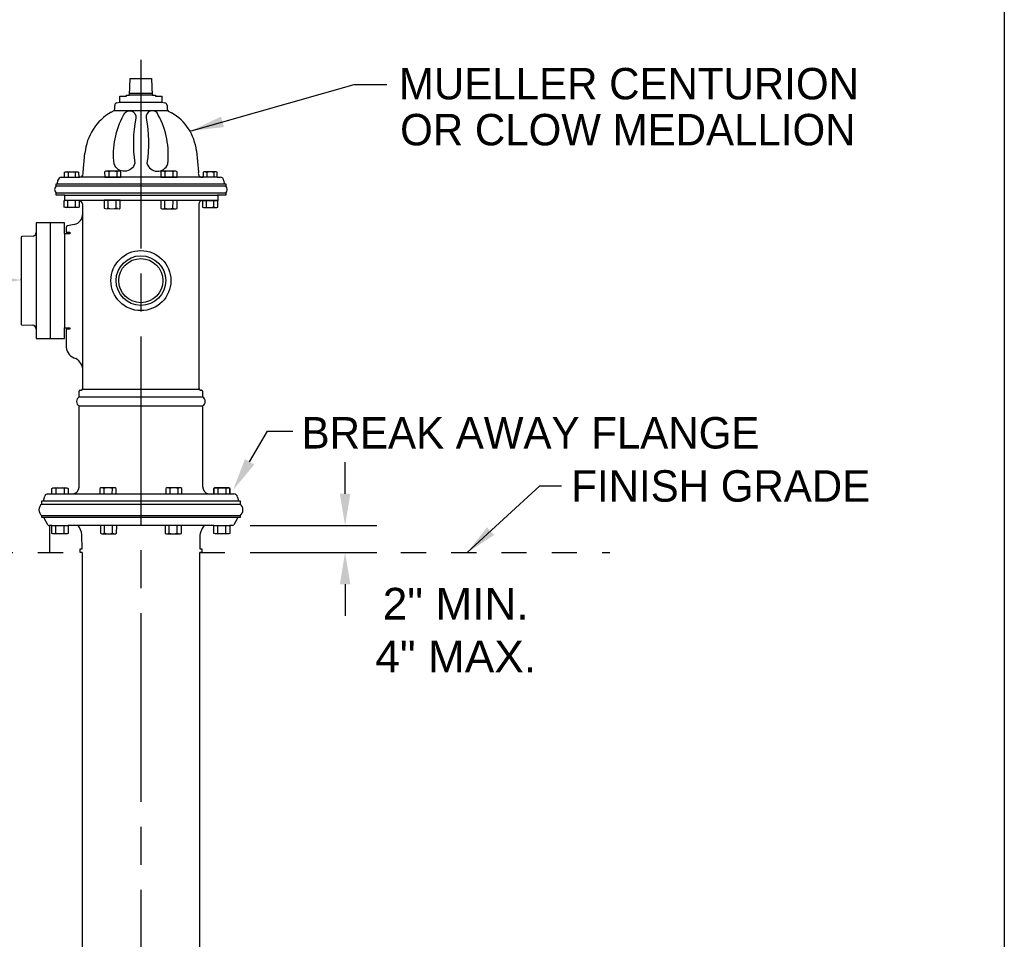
# Model space of a CAD drawing. Header units: feet. Extents: x 6 to 231, y 4 to 30.
# Tile 63 of 67: x 187.56 to 191.47, y 13.64 to 17.3. Entities that reach past the tile are written whole.
import ezdxf
from ezdxf.enums import TextEntityAlignment as Align

# ---------------------------------------------------------------- set-up
doc = ezdxf.new("R2010")
doc.units = ezdxf.units.FT
doc.header["$MEASUREMENT"] = 0
doc.linetypes.add('E', pattern=[1, 0.75, -0.05, 0.15, -0.05])
doc.linetypes.add('F', pattern=[0.15, 0.1, -0.05])
for name, color, linetype in [('BORDER_TXT', 9, 'Continuous'), ('DETAIL', 50, 'Continuous'), ('Lines', 7, 'Continuous'), ('SHEET', 7, 'Continuous'), ('text', 9, 'Continuous')]:
    doc.layers.add(name, color=color, linetype=linetype)
doc.layers.add('COLUMNS', color=6, linetype='Continuous', plot=False)
doc.styles.add('Slanted-Normal', font='font31.shx', dxfattribs={"height": 0.14})
doc.styles.get("Standard").update_dxf_attribs({"font": 'arial.ttf'})
doc.dimstyles.new('COEC', dxfattribs={"dimscale": 13.9, "dimtxt": 0.18, "dimasz": 0.18, "dimexe": 0.18, "dimexo": 0.0625, "dimgap": 0.09, "dimtad": 1, "dimzin": 0, "dimdsep": 46, "dimtxsty": 'Standard', "dimcen": 0.09, "dimclrd": 256, "dimclre": 256, "dimclrt": 256, "dimaunit": 1, "dimadec": 4, "dimazin": 0, "dimtfac": 1, "dimtofl": 0, "dimtmove": 0, "dimatfit": 3, "dimfxl": 1, "dimtolj": 1, "dimtzin": 0, "dimlwd": -1, "dimlwe": -1, "dimarcsym": 0})

msp = doc.modelspace()

# ---------------------------------------------------------------- linework, layer by layer
at = {"layer": 'BORDER_TXT', "color": 1}
for radius in [0.11926, 0.09866, 0.09866, 0.08766]:
    msp.add_circle((188.03895, 16.26042), radius, dxfattribs=at)
at = {"layer": 'COLUMNS', "color": 2}
msp.add_lwpolyline([(161.09752, 3.62445), (161.09752, 24.37445), (191.47252, 24.37445), (191.47252, 3.62445)], close=True, dxfattribs=at)
at = {"layer": 'DETAIL', "color": 160, "linetype": 'E'}
msp.add_line((188.03895, 17.1381), (188.03895, 12.06624), dxfattribs=at)
at = {"layer": 'DETAIL'}
for p, q in [((187.99417, 16.99843), (187.99599, 17.06455)), ((187.99599, 17.06455), (188.08163, 17.06455)), ((188.08163, 17.06455), (188.08344, 16.99843)), ((187.95498, 16.9697), (187.95512, 16.99439)), ((187.95512, 16.99439), (187.9812, 16.99439)), ((187.9812, 16.99439), (187.9812, 16.99843)), ((187.9812, 16.99843), (187.99417, 16.99843)), ((188.08344, 16.99843), (188.09641, 16.99843)), ((188.09641, 16.99843), (188.09641, 16.99453)), ((188.09641, 16.99453), (188.12236, 16.99439)), ((188.12236, 16.99439), (188.12236, 16.9697)), ((187.93461, 16.95213), (187.93461, 16.95673)), ((187.9434, 16.96775), (187.95498, 16.9697)), ((188.12236, 16.9697), (188.13421, 16.96775)), ((188.143, 16.95673), (188.143, 16.95213)), ((187.92109, 16.93051), (187.93224, 16.93664)), ((187.93461, 16.94208), (187.93461, 16.95213)), ((188.143, 16.95213), (188.143, 16.94208)), ((188.14779, 16.93482), (188.161, 16.9278)), ((187.80992, 16.69158), (187.81648, 16.76745)), ((188.26, 16.77694), (188.2677, 16.69158)), ((187.73526, 16.67135), (187.73558, 16.6913)), ((187.73558, 16.6913), (187.7392, 16.69339)), ((187.7392, 16.69339), (187.7876, 16.69339)), ((187.7876, 16.69339), (187.79137, 16.6913)), ((187.79137, 16.6913), (187.79142, 16.67135)), ((187.80976, 16.6846), (187.80992, 16.69158)), ((188.28652, 16.6913), (188.28647, 16.67135)), ((188.29029, 16.69339), (188.28652, 16.6913)), ((188.33869, 16.69339), (188.29029, 16.69339)), ((188.34232, 16.6913), (188.33869, 16.69339)), ((188.34264, 16.67135), (188.34232, 16.6913)), ((187.70154, 16.63746), (187.70154, 16.64513)), ((187.70154, 16.64513), (187.70782, 16.64513)), ((187.70782, 16.64513), (187.7088, 16.66005)), ((187.72189, 16.67121), (187.73526, 16.67135)), ((187.79142, 16.67135), (187.7962, 16.67147)), ((188.28107, 16.67135), (188.28681, 16.67135)), ((188.34193, 16.67135), (188.35431, 16.67135)), ((188.3691, 16.65726), (188.3698, 16.64513)), ((188.3698, 16.64513), (188.37607, 16.64513)), ((188.37607, 16.64513), (188.37607, 16.63746)), ((187.70154, 16.60049), (187.70154, 16.60761)), ((188.37607, 16.60761), (188.37607, 16.60049)), ((187.73627, 16.60049), (187.70154, 16.60049)), ((187.73334, 16.55297), (187.73334, 16.57915)), ((187.73334, 16.57915), (187.73627, 16.57915)), ((187.73627, 16.57915), (187.73627, 16.60049)), ((187.79346, 16.57915), (187.79346, 16.55293)), ((187.80769, 15.83014), (187.80797, 16.56507)), ((188.26993, 16.56507), (188.26993, 16.52685)), ((188.28443, 16.57915), (188.28443, 16.55293)), ((188.34455, 16.57915), (188.34162, 16.57915)), ((188.3417, 16.57902), (188.34441, 16.57902)), ((188.37607, 16.60049), (188.34176, 16.60049)), ((188.34444, 16.5795), (188.34441, 16.57902)), ((188.34444, 16.60001), (188.34444, 16.5795)), ((188.34455, 16.55297), (188.34455, 16.57915)), ((187.73739, 16.55056), (187.73334, 16.55297)), ((187.78942, 16.55056), (187.73739, 16.55056)), ((187.79346, 16.55293), (187.78942, 16.55056)), ((188.28443, 16.55293), (188.28848, 16.55056)), ((188.28848, 16.55056), (188.3405, 16.55056)), ((188.3405, 16.55056), (188.34455, 16.55297)), ((187.73446, 16.48975), (187.62259, 16.48975)), ((187.62259, 16.48975), (187.62259, 16.45223)), ((187.73446, 16.44693), (187.73446, 16.48975)), ((187.75636, 16.44693), (187.73446, 16.44693)), ((187.74129, 16.47134), (187.74129, 16.45306)), ((187.74129, 16.45306), (187.75636, 16.45265)), ((187.77407, 16.48347), (187.74743, 16.47873)), ((187.75636, 16.45265), (187.75636, 16.44693)), ((187.56304, 16.4327), (187.56332, 16.0932)), ((187.61088, 16.43772), (187.56652, 16.43619)), ((187.56332, 16.0932), (187.56332, 16.08595)), ((187.56513, 16.084), (187.60809, 16.08274)), ((187.6226, 16.06782), (187.6226, 16.03016)), ((187.73446, 16.03016), (187.73446, 16.07312)), ((187.73446, 16.07312), (187.75636, 16.07312)), ((187.75636, 16.0674), (187.74129, 16.0674)), ((187.74129, 16.0674), (187.74129, 16.01105)), ((187.75636, 16.07312), (187.75636, 16.0674)), ((187.6226, 16.03016), (187.73446, 16.03016)), ((187.74129, 16.01105), (187.74157, 15.99557)), ((188.26993, 15.90225), (188.26993, 15.83921)), ((187.79346, 15.79834), (187.79374, 15.82094)), ((187.79737, 15.8247), (187.80253, 15.82484)), ((188.26993, 15.83921), (188.26993, 15.83209)), ((188.27642, 15.82464), (188.2793, 15.82471)), ((188.28429, 15.82094), (188.28443, 15.79834)), ((187.7936, 15.43983), (187.79346, 15.76221)), ((188.28443, 15.76221), (188.28429, 15.44183)), ((187.68494, 15.4336), (187.68927, 15.43611)), ((187.68505, 15.41212), (187.68494, 15.4336)), ((187.68927, 15.43611), (187.74422, 15.43611)), ((187.74422, 15.43611), (187.74952, 15.4336)), ((187.74952, 15.4336), (187.74927, 15.41212)), ((188.32851, 15.4336), (188.33283, 15.43611)), ((188.32866, 15.41212), (188.32851, 15.4336)), ((188.33283, 15.43611), (188.38863, 15.43611)), ((188.38863, 15.43611), (188.39295, 15.4336)), ((188.39295, 15.4336), (188.39296, 15.41212)), ((187.65161, 15.3852), (187.65635, 15.40389)), ((187.66793, 15.41194), (187.66974, 15.41212)), ((187.66974, 15.41212), (187.68505, 15.41212)), ((187.74927, 15.41212), (187.76697, 15.41212)), ((188.30672, 15.41292), (188.31181, 15.4122)), ((188.31181, 15.4122), (188.32866, 15.41212)), ((188.39296, 15.41212), (188.40805, 15.41212)), ((188.42303, 15.39976), (188.42643, 15.3852)), ((187.64491, 15.37223), (187.64491, 15.3852)), ((187.64491, 15.3852), (187.65161, 15.3852)), ((188.42643, 15.3852), (188.43312, 15.3852)), ((188.43312, 15.3852), (188.43312, 15.37223)), ((187.64491, 15.31853), (187.64491, 15.32508)), ((187.65476, 15.31853), (187.64491, 15.31853)), ((187.65454, 15.31657), (187.65476, 15.31853)), ((187.66932, 15.28909), (187.65454, 15.31657)), ((188.42397, 15.31852), (188.40871, 15.28909)), ((188.43312, 15.31852), (188.42397, 15.31852)), ((188.43312, 15.32508), (188.43312, 15.31852)), ((187.68509, 15.28672), (187.67476, 15.28672)), ((187.68494, 15.25548), (187.68509, 15.28672)), ((187.7496, 15.28672), (187.74952, 15.25548)), ((187.7625, 15.28672), (187.7496, 15.28672)), ((187.789, 15.28672), (187.7625, 15.28672)), ((188.32859, 15.28672), (188.29061, 15.28672)), ((188.32851, 15.25548), (188.32859, 15.28672)), ((188.39296, 15.28672), (188.39295, 15.25548)), ((188.40327, 15.28672), (188.39296, 15.28672)), ((187.68927, 15.25311), (187.68494, 15.25548)), ((187.7452, 15.25311), (187.68927, 15.25311)), ((187.74952, 15.25548), (187.7452, 15.25311)), ((187.80504, 15.19397), (187.80448, 15.25018)), ((188.27286, 15.23442), (188.27286, 15.19397)), ((188.33367, 15.25339), (188.32851, 15.25548)), ((188.38863, 15.25311), (188.33367, 15.25339)), ((188.39295, 15.25548), (188.38863, 15.25311)), ((187.79723, 15.17904), (187.79723, 15.19397)), ((187.79723, 15.19397), (187.80504, 15.19397)), ((188.27286, 15.19397), (188.28067, 15.19397)), ((188.28067, 15.19397), (188.28067, 15.17904)), ((187.8049, 15.17904), (187.79723, 15.17904)), ((187.8049, 15.17904), (187.8049, 14.82219)), ((188.27286, 14.82219), (188.27286, 15.17904)), ((188.28067, 15.17904), (188.27286, 15.17904)), ((187.8049, 14.82219), (187.8049, 13.14668)), ((188.27286, 13.14668), (188.27286, 14.82219))]:
    msp.add_line(p, q, dxfattribs=at)
at = {"layer": 'DETAIL', "linetype": 'F'}
for p, q in [((185.82938, 15.17904), (187.8049, 15.17904)), ((188.27286, 15.17904), (189.90402, 15.17904))]:
    msp.add_line(p, q, dxfattribs=at)
at = {"layer": 'DETAIL', "flags": 128}
for points in [[(188.08344, 16.99843), (187.99417, 16.99843)], [(188.08328, 17.00444), (187.99434, 17.00444)], [(187.95498, 16.9697), (188.12236, 16.9697)], [(187.93224, 16.93664), (188.14537, 16.93665)], [(187.75588, 16.69339), (187.74952, 16.6913), (187.74612, 16.69339)], [(187.74952, 16.6913), (187.74951, 16.67135)], [(187.78188, 16.69339), (187.77742, 16.6913), (187.77164, 16.69339)], [(187.77742, 16.6913), (187.77741, 16.67135)], [(187.91937, 16.69562), (187.91075, 16.69311), (187.90563, 16.69562)], [(187.91075, 16.69311), (187.91082, 16.67163)], [(187.94827, 16.69562), (187.94297, 16.69311), (187.93556, 16.69562)], [(187.94297, 16.69311), (187.94265, 16.67163)], [(188.1429, 16.69562), (188.13427, 16.69311), (188.12915, 16.69562)], [(188.13427, 16.69311), (188.13434, 16.67163)], [(188.17179, 16.69562), (188.16649, 16.69311), (188.15908, 16.69562)], [(188.16649, 16.69311), (188.16617, 16.67163)], [(188.29601, 16.69339), (188.30047, 16.6913), (188.30626, 16.69339)], [(188.30047, 16.6913), (188.30048, 16.67135)], [(188.32201, 16.69339), (188.32837, 16.6913), (188.33178, 16.69339)], [(188.32837, 16.6913), (188.32838, 16.67135)], [(187.70782, 16.64513), (188.3698, 16.64513)], [(187.73526, 16.67135), (187.79142, 16.67135)], [(188.28681, 16.67135), (187.79142, 16.67135)], [(188.34264, 16.67135), (188.28647, 16.67135)], [(188.34193, 16.67135), (188.28681, 16.67135)], [(187.70154, 16.63746), (188.37607, 16.63746)], [(188.37607, 16.60761), (187.70154, 16.60761)], [(187.79346, 16.57915), (187.73334, 16.57915)], [(187.73627, 16.60049), (188.34176, 16.60049)], [(187.74841, 16.55293), (187.74851, 16.57915)], [(187.77854, 16.55293), (187.77867, 16.57915)], [(188.3417, 16.57902), (187.79346, 16.57915)], [(187.90851, 16.5487), (187.90841, 16.57994)], [(187.94073, 16.5487), (187.94085, 16.57994)], [(188.13427, 16.54782), (188.13417, 16.57906)], [(188.16649, 16.54782), (188.16661, 16.57906)], [(188.28443, 16.57915), (188.34455, 16.57915)], [(188.29936, 16.55293), (188.29923, 16.57915)], [(188.32948, 16.55293), (188.32938, 16.57915)], [(187.74434, 16.55056), (187.74841, 16.55293), (187.75606, 16.55056)], [(187.78325, 16.55056), (187.77854, 16.55293), (187.77116, 16.55056)], [(187.91541, 16.54651), (187.90851, 16.5487), (187.90411, 16.54684)], [(187.94603, 16.5466), (187.94073, 16.5487), (187.93394, 16.54632)], [(188.14117, 16.54564), (188.13427, 16.54782), (188.12987, 16.54597)], [(188.17179, 16.54573), (188.16649, 16.54782), (188.1597, 16.54545)], [(188.26993, 16.52685), (188.26993, 15.90225)], [(188.29464, 16.55056), (188.29936, 16.55293), (188.30673, 16.55056)], [(188.33356, 16.55056), (188.32948, 16.55293), (188.32183, 16.55056)], [(187.62259, 16.45223), (187.6226, 16.06782)], [(187.73446, 16.44693), (187.73446, 16.07312)], [(188.27118, 15.82799), (187.80666, 15.82793)], [(187.79346, 15.79834), (188.28443, 15.79834)], [(187.79346, 15.76221), (188.28443, 15.76221)], [(187.70854, 15.43611), (187.70112, 15.4336), (187.69635, 15.43611)], [(187.70112, 15.4336), (187.70103, 15.41212)], [(187.73816, 15.43611), (187.73334, 15.4336), (187.72701, 15.43611)], [(187.73334, 15.4336), (187.73338, 15.41212)], [(187.90056, 15.43611), (187.89193, 15.4336), (187.88682, 15.43611)], [(187.89193, 15.4336), (187.892, 15.41212)], [(187.92945, 15.43611), (187.92415, 15.4336), (187.91674, 15.43611)], [(187.92415, 15.4336), (187.92384, 15.41212)], [(188.16223, 15.43611), (188.1536, 15.4336), (188.14849, 15.43611)], [(188.1536, 15.4336), (188.15367, 15.41212)], [(188.19112, 15.43611), (188.18582, 15.4336), (188.17841, 15.43611)], [(188.18582, 15.4336), (188.1855, 15.41212)], [(188.35318, 15.43611), (188.34455, 15.4336), (188.33944, 15.43611)], [(188.34455, 15.4336), (188.34462, 15.41212)], [(188.38207, 15.43611), (188.37677, 15.4336), (188.36936, 15.43611)], [(188.37677, 15.4336), (188.37645, 15.41212)], [(187.68505, 15.41212), (187.74927, 15.41212)], [(187.74927, 15.41212), (188.32866, 15.41212)], [(188.32866, 15.41212), (188.39296, 15.41212)], [(187.64491, 15.37223), (188.43312, 15.37223)], [(187.65161, 15.3852), (188.42643, 15.3852)], [(188.43312, 15.32508), (187.64491, 15.32508)], [(188.42397, 15.31852), (187.65476, 15.31853)], [(187.68509, 15.28672), (187.7496, 15.28672)], [(187.70112, 15.25548), (187.70093, 15.28672)], [(187.73334, 15.25548), (187.7333, 15.28672)], [(188.29057, 15.28672), (187.789, 15.28672)], [(187.89412, 15.25604), (187.89402, 15.28728)], [(187.92634, 15.25604), (187.92646, 15.28728)], [(188.15137, 15.25548), (188.15127, 15.28672)], [(188.18359, 15.25548), (188.18371, 15.28672)], [(188.32859, 15.28672), (188.39296, 15.28672)], [(188.34455, 15.25548), (188.34445, 15.28672)], [(188.37677, 15.25548), (188.37689, 15.28672)], [(187.70746, 15.25311), (187.70112, 15.25548), (187.69656, 15.25311)], [(187.73876, 15.25311), (187.73334, 15.25548), (187.72553, 15.25311)], [(187.90102, 15.25386), (187.89412, 15.25604), (187.88972, 15.25419)], [(187.93164, 15.25395), (187.92634, 15.25604), (187.91956, 15.25367)], [(188.15827, 15.2533), (188.15137, 15.25548), (188.14697, 15.25363)], [(188.18889, 15.25339), (188.18359, 15.25548), (188.1768, 15.25311)], [(188.35145, 15.2533), (188.34455, 15.25548), (188.34015, 15.25363)], [(188.38207, 15.25339), (188.37677, 15.25548), (188.36998, 15.25311)]]:
    msp.add_lwpolyline(points, dxfattribs=at)
for points in [[(188.01866, 16.90653, 0.0862944), (188.01485, 16.72722, -0.735829), (187.93196, 16.72437, -0.1522821), (187.96992, 16.9188, -0.9225835), (188.01866, 16.90653)], [(188.05939, 16.9065, -0.0862944), (188.06291, 16.72718, 0.735829), (188.1458, 16.7242, 0.1522821), (188.10815, 16.91869, 0.9225835), (188.05939, 16.9065)]]:
    msp.add_lwpolyline(points, format="xyb", dxfattribs=at)
for points in [[(187.95916, 16.67163), (187.95915, 16.69311), (187.95482, 16.69562), (187.89903, 16.69562), (187.89471, 16.69311), (187.89485, 16.67163)], [(188.18268, 16.67163), (188.18267, 16.69311), (188.17834, 16.69562), (188.12255, 16.69562), (188.11823, 16.69311), (188.11837, 16.67163)], [(187.95692, 16.57994), (187.89255, 16.57994), (187.89247, 16.5487), (187.89763, 16.5466), (187.95259, 16.54632), (187.95691, 16.5487)], [(188.18268, 16.57906), (188.11831, 16.57906), (188.11823, 16.54782), (188.12339, 16.54573), (188.17835, 16.54545), (188.18267, 16.54782)], [(187.94035, 15.41212), (187.94033, 15.4336), (187.93601, 15.43611), (187.88022, 15.43611), (187.87589, 15.4336), (187.87604, 15.41212)], [(188.20201, 15.41212), (188.202, 15.4336), (188.19768, 15.43611), (188.14188, 15.43611), (188.13756, 15.4336), (188.13771, 15.41212)], [(188.39296, 15.41212), (188.39295, 15.4336), (188.38863, 15.43611), (188.33283, 15.43611), (188.32851, 15.4336), (188.32866, 15.41212)], [(187.94253, 15.28728), (187.87816, 15.28728), (187.87808, 15.25604), (187.88324, 15.25395), (187.9382, 15.25367), (187.94252, 15.25604)], [(188.19978, 15.28672), (188.13541, 15.28672), (188.13533, 15.25548), (188.14049, 15.25339), (188.19545, 15.25311), (188.19977, 15.25548)]]:
    msp.add_lwpolyline(points, close=True, dxfattribs=at)
at = {"layer": 'DETAIL'}
for centre, radius, start, end in [((187.94569, 16.95691), 0.01108, 101.92066, 180.94249), ((188.13177, 16.95679), 0.01123, 359.69291, 77.44358), ((188.02411, 16.74933), 0.20842, 119.62302, 175.01081), ((187.9261, 16.94256), 0.00853, 316.10692, 356.80831), ((188.15177, 16.94265), 0.00879, 183.69922, 243.04182), ((188.05752, 16.75198), 0.20401, 7.02671, 59.5221), ((187.79516, 16.68611), 0.01468, 274.09243, 354.09387), ((188.2834, 16.68743), 0.01625, 165.21235, 261.72406), ((187.72302, 16.65662), 0.01463, 94.41777, 166.43334), ((188.35432, 16.65655), 0.0148, 2.75482, 90.01461), ((187.7184, 16.62253), 0.02252, 138.48443, 221.51557), ((188.35925, 16.62253), 0.02249, 318.41802, 41.58198), ((187.78254, 16.5534), 0.02797, 24.6499, 67.02706), ((188.28319, 16.5658), 0.01328, 85.11623, 183.16429), ((187.76309, 16.52698), 0.04487, 284.15873, 359.83262), ((187.60772, 16.45226), 0.01488, 282.26831, 359.87721), ((187.74899, 16.47119), 0.0077, 101.71091, 178.87746), ((187.56638, 16.43284), 0.00335, 87.52589, 182.50175), ((187.56716, 16.0877), 0.00422, 204.47671, 241.24733), ((187.60743, 16.06759), 0.01517, 0.86391, 87.50053), ((187.7955, 16.00226), 0.05434, 187.06817, 253.19283), ((187.75506, 15.90345), 0.05291, 358.70245, 62.14157), ((187.79731, 15.82112), 0.00358, 89.13226, 183.02078), ((187.80021, 15.83226), 0.00777, 287.32496, 344.17839), ((188.27756, 15.83218), 0.00763, 180.65362, 261.42909), ((188.28009, 15.82057), 0.00422, 5.02905, 100.83446), ((187.80372, 15.78028), 0.02077, 119.60146, 240.39854), ((188.27409, 15.78028), 0.02081, 299.7926, 60.2074), ((187.76378, 15.44183), 0.02988, 276.12295, 356.17199), ((188.31402, 15.44173), 0.02972, 179.82308, 255.7909), ((187.66962, 15.39715), 0.01488, 96.53017, 153.07997), ((188.40777, 15.39651), 0.01561, 12.02795, 88.94861), ((187.66384, 15.34865), 0.03023, 128.76523, 231.23477), ((188.41463, 15.34865), 0.02996, 308.10573, 51.89427), ((187.67508, 15.29487), 0.00815, 225.12065, 267.79458), ((187.73071, 15.24048), 0.07441, 7.49172, 38.42828), ((188.34806, 15.23806), 0.07529, 139.73451, 182.77661), ((188.4026, 15.29569), 0.00899, 274.27695, 312.80783)]:
    msp.add_arc(centre, radius, start, end, dxfattribs=at)
at = {"layer": 'Lines', "color": 10}
msp.add_line((187.67853, 16.48975), (187.67853, 16.03016), dxfattribs=at)
at = {"layer": 'SHEET'}
for p, q in [((188.85095, 15.41272), (188.85095, 15.53872)), ((188.47327, 15.28672), (188.97695, 15.28672)), ((188.47327, 15.17904), (188.97695, 15.17904)), ((188.85095, 15.05304), (188.85095, 14.92704))]:
    msp.add_line(p, q, dxfattribs=at)
for points in [[(188.82995, 15.41272), (188.87195, 15.41272), (188.85095, 15.28672)], [(188.82995, 15.05304), (188.87195, 15.05304), (188.85095, 15.17904)]]:
    msp.add_solid(points, dxfattribs=at)
at = {"layer": 'text'}
for p, q in [((188.2387, 16.85626), (188.88698, 17.04021)), ((188.88698, 17.04021), (189.01658, 17.04021))]:
    msp.add_line(p, q, dxfattribs=at)
at = {"layer": 'text', "color": 9}
for p, q in [((188.47115, 15.53987), (188.54255, 15.6616)), ((188.54255, 15.6616), (188.64322, 15.6616))]:
    msp.add_line(p, q, dxfattribs=at)
at = {"layer": 'text', "flags": 128}
msp.add_lwpolyline([(187.67476, 15.28672), (187.67476, 15.17904)], dxfattribs=at)
at = {"layer": 'text', "color": 9, "linetype": 'ByBlock'}
msp.add_point((187.56318, 16.26295), dxfattribs=at)
at = {"layer": 'text', "color": 9}
for points in [[(188.36926, 16.87099), (188.35743, 16.91254), (188.2387, 16.85626)], [(188.48978, 15.52894), (188.45252, 15.5508), (188.40558, 15.42808)]]:
    msp.add_solid(points, dxfattribs=at)
at = {"layer": 'text', "color": 9, "linetype": 'ByBlock'}
msp.add_solid([(187.43358, 16.28455), (187.43358, 16.24135), (187.56318, 16.26295)], dxfattribs=at)

# ---------------------------------------------------------------- texts
at = {"layer": 'SHEET', "insert": (189.29084, 14.87076), "char_height": 0.126, "attachment_point": 5}
msp.add_mtext('\\A1;2" MIN.\\P4" MAX.', dxfattribs=at)
at = {"layer": 'text', "style": 'Slanted-Normal'}
for s, p in [('MUELLER CENTURION', (189.06501, 17.04359)), ('OR CLOW MEDALLION', (189.06982, 16.86078))]:
    msp.add_text(s, height=0.125, dxfattribs=at).set_placement(p, align=Align.MIDDLE_LEFT)
at = {"layer": 'text', "color": 9, "style": 'Slanted-Normal'}
for s, p in [('BREAK AWAY FLANGE', (188.67801, 15.59291)), ('FINISH GRADE', (189.75048, 15.38151))]:
    msp.add_text(s, height=0.125, dxfattribs=at).set_placement(p)

# ---------------------------------------------------------------- leaders
at = {"layer": 'text'}
msp.add_leader([(189.33653, 15.17904), (189.62533, 15.44405), (189.71197, 15.44405)], dimstyle='COEC', override={"dimscale": 0.7, "dimgap": 0.09, "dimtad": 0, "dimaunit": 0}, dxfattribs=at)

doc.saveas('drawing.dxf')
